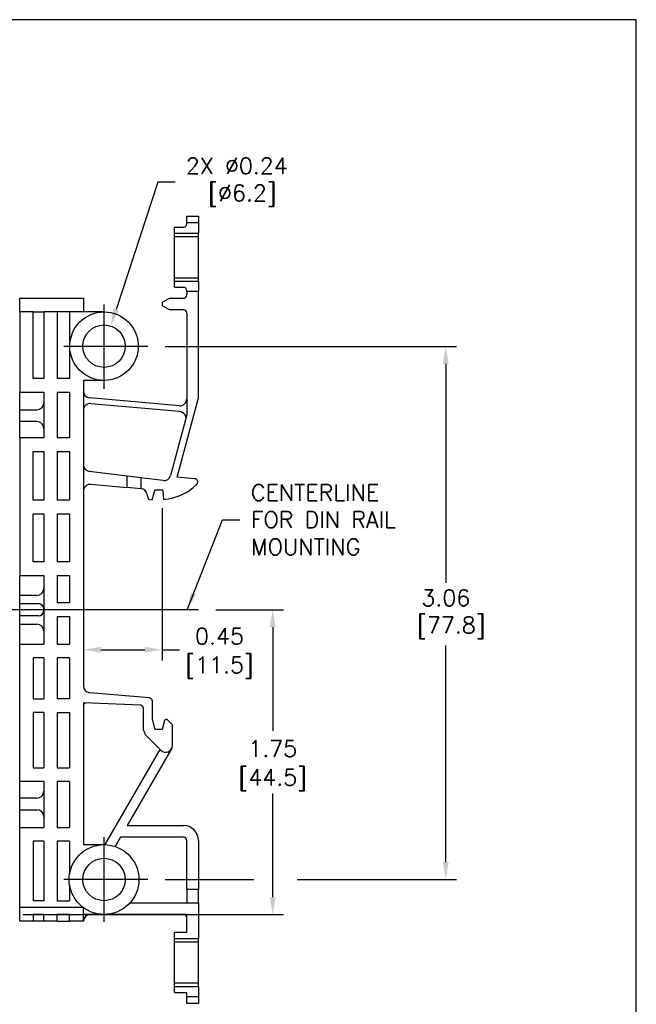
# Model space of a CAD drawing. Extents: x 862.7 to 874.2, y 114.3 to 122.8.
# Tile 6 of 6: x 870.6 to 874.2, y 117.1 to 122.8. Entities that reach past the tile are written whole.
import ezdxf

# ---------------------------------------------------------------- set-up
doc = ezdxf.new("R2010")
doc.units = 0
doc.header["$MEASUREMENT"] = 0
doc.linetypes.add('CENTER', pattern=[2, 1.25, -0.25, 0.25, -0.25])
doc.linetypes.add('PHANTOM', pattern=[2.5, 1.25, -0.25, 0.25, -0.25, 0.25, -0.25])
doc.layers.get('DEFPOINTS').update_dxf_attribs({"linetype": 'CONTINUOUS'})
for name, color, linetype in [('Centerline', 40, 'CENTER'), ('dim', 140, 'CONTINUOUS'), ('dim @ 1', 140, 'CONTINUOUS'), ('DIMENSIONS', 140, 'CONTINUOUS'), ('PRODUCT', 7, 'CONTINUOUS')]:
    doc.layers.add(name, color=color, linetype=linetype)
doc.styles.get("Standard").update_dxf_attribs({"font": 'romans.shx'})
doc.dimstyles.get("Standard").update_dxf_attribs({"dimtxt": 0.0937, "dimasz": 0.1, "dimexe": 0.0625, "dimexo": 0.1, "dimgap": 0.0312, "dimtad": 0, "dimtih": 1, "dimtoh": 1, "dimzin": 0, "dimdsep": 46, "dimtxsty": 'Standard', "dimcen": 0, "dimadec": 0, "dimazin": 0, "dimtfac": 1, "dimtofl": 0, "dimtmove": 0, "dimatfit": 3, "dimfxl": 0, "dimtolj": 1, "dimtzin": 0, "dimarcsym": 0})

# ---------------------------------------------------------------- blocks, each defined once
blk = doc.blocks.new('*D21')
at = {"layer": 'DEFPOINTS', "color": 0, "linetype": 'Continuous'}
for p in [(871.1454, 121.0083), (871.0693, 120.7764)]:
    blk.add_point(p, dxfattribs=at)
at = {"layer": 'DIMENSIONS', "color": 0, "linetype": 'Continuous', "lineweight": -2}
for p, q in [((871.4168, 121.8357), (871.1766, 121.1033)), ((871.5168, 121.8357), (871.4168, 121.8357))]:
    blk.add_line(p, q, dxfattribs=at)
at = {"layer": 'DIMENSIONS', "color": 0, "linetype": 'Continuous'}
blk.add_solid([(871.1607, 121.1085), (871.1924, 121.0981), (871.1454, 121.0083)], dxfattribs=at)
at = {"layer": 'DIMENSIONS', "color": 0, "linetype": 'Continuous', "insert": (871.8715, 121.8357), "char_height": 0.0937, "attachment_point": 5}
blk.add_mtext('\\A1;2X ∅0.24\\P [∅6.2] ', dxfattribs=at)
blk = doc.blocks.new('*D22')
at = {"layer": 'DEFPOINTS', "color": 0, "linetype": 'Continuous'}
for p in [(871.3596, 120.89), (871.3596, 117.8254), (873.0741, 117.8254)]:
    blk.add_point(p, dxfattribs=at)
at = {"layer": 'DIMENSIONS', "color": 0, "linetype": 'Continuous', "lineweight": -2}
for p, q in [((871.4596, 120.89), (873.1366, 120.89)), ((873.0741, 120.79), (873.0741, 119.5317)), ((873.0741, 117.9254), (873.0741, 119.1704)), ((871.4596, 117.8254), (871.9697, 117.8254)), ((872.2187, 117.8254), (873.1366, 117.8254))]:
    blk.add_line(p, q, dxfattribs=at)
at = {"layer": 'DIMENSIONS', "color": 0, "linetype": 'Continuous'}
for points in [[(873.0574, 120.79), (873.0907, 120.79), (873.0741, 120.89)], [(873.0574, 117.9254), (873.0907, 117.9254), (873.0741, 117.8254)]]:
    blk.add_solid(points, dxfattribs=at)
at = {"layer": 'DIMENSIONS', "color": 0, "linetype": 'Continuous', "insert": (873.0741, 119.351), "char_height": 0.0937, "attachment_point": 5}
blk.add_mtext('\\A1;3.06\\P [77.8]', dxfattribs=at)
blk = doc.blocks.new('*D23')
at = {"layer": 'DEFPOINTS', "color": 0, "linetype": 'Continuous'}
for p in [(867.3148, 117.8243), (871.6507, 117.1128), (871.6507, 116.661)]:
    blk.add_point(p, dxfattribs=at)
at = {"layer": 'DIMENSIONS', "color": 0, "linetype": 'Continuous', "lineweight": -2}
for p, q in [((867.3148, 117.7243), (867.3148, 116.5985)), ((871.6507, 117.0128), (871.6507, 116.5985)), ((867.4148, 116.661), (869.1532, 116.661)), ((871.5507, 116.661), (869.8135, 116.661))]:
    blk.add_line(p, q, dxfattribs=at)
at = {"layer": 'DIMENSIONS', "color": 0, "linetype": 'Continuous'}
for points in [[(867.4148, 116.6777), (867.4148, 116.6444), (867.3148, 116.661)], [(871.5507, 116.6777), (871.5507, 116.6444), (871.6507, 116.661)]]:
    blk.add_solid(points, dxfattribs=at)
at = {"layer": 'DIMENSIONS', "color": 0, "linetype": 'Continuous', "insert": (869.4833, 116.661), "char_height": 0.0937, "attachment_point": 5}
blk.add_mtext('\\A1;4.34\\P [110.1]', dxfattribs=at)
blk = doc.blocks.new('*D24')
at = {"layer": 'DEFPOINTS', "color": 0, "linetype": 'Continuous'}
for p in [(866.9777, 117.9967), (871.6507, 117.1128), (871.6507, 116.2401)]:
    blk.add_point(p, dxfattribs=at)
at = {"layer": 'DIMENSIONS', "color": 0, "linetype": 'Continuous', "lineweight": -2}
for p, q in [((866.9777, 117.8967), (866.9777, 116.1776)), ((871.6507, 117.0128), (871.6507, 116.1776)), ((867.0777, 116.2401), (868.6892, 116.2401)), ((871.5507, 116.2401), (869.3495, 116.2401))]:
    blk.add_line(p, q, dxfattribs=at)
at = {"layer": 'DIMENSIONS', "color": 0, "linetype": 'Continuous'}
for points in [[(867.0777, 116.2567), (867.0777, 116.2234), (866.9777, 116.2401)], [(871.5507, 116.2567), (871.5507, 116.2234), (871.6507, 116.2401)]]:
    blk.add_solid(points, dxfattribs=at)
at = {"layer": 'DIMENSIONS', "color": 0, "linetype": 'Continuous', "insert": (869.0194, 116.2401), "char_height": 0.0937, "attachment_point": 5}
blk.add_mtext('\\A1;4.67\\P [118.7]', dxfattribs=at)
blk = doc.blocks.new('*D33')
at = {"layer": 'DEFPOINTS', "color": 0}
for p in [(871.6503, 119.3766), (870.5419, 117.624), (872.0782, 117.624)]:
    blk.add_point(p, dxfattribs=at)
at = {"layer": 'dim', "color": 0, "lineweight": -2}
for p, q in [((871.7503, 119.3766), (872.1407, 119.3766)), ((872.0782, 119.2766), (872.0782, 118.681)), ((872.0782, 117.724), (872.0782, 118.3197)), ((870.6419, 117.624), (872.1407, 117.624))]:
    blk.add_line(p, q, dxfattribs=at)
at = {"layer": 'dim', "color": 0}
for points in [[(872.0615, 119.2766), (872.0948, 119.2766), (872.0782, 119.3766)], [(872.0615, 117.724), (872.0948, 117.724), (872.0782, 117.624)]]:
    blk.add_solid(points, dxfattribs=at)
at = {"layer": 'dim', "color": 0, "char_height": 0.0937, "attachment_point": 5}
for s, insert in [('\\A1;1.75', (872.0782, 118.5784)), ('\\A1;[44.5]', (872.0782, 118.3977))]:
    blk.add_mtext(s, dxfattribs=dict(at, insert=insert))
blk = doc.blocks.new('*D34')
at = {"layer": 'DEFPOINTS', "color": 0}
for p in [(871.4419, 120.0617), (870.9892, 119.3475), (871.4419, 119.1467)]:
    blk.add_point(p, dxfattribs=at)
at = {"layer": 'dim', "color": 0, "lineweight": -2}
for p, q in [((871.4419, 119.9617), (871.4419, 119.0842)), ((870.9892, 119.2475), (870.9892, 119.0842)), ((871.0892, 119.1467), (871.3419, 119.1467)), ((871.4419, 119.1467), (871.5419, 119.1467))]:
    blk.add_line(p, q, dxfattribs=at)
at = {"layer": 'dim', "color": 0}
for points in [[(871.0892, 119.1634), (871.0892, 119.13), (870.9892, 119.1467)], [(871.3419, 119.1634), (871.3419, 119.13), (871.4419, 119.1467)]]:
    blk.add_solid(points, dxfattribs=at)
at = {"layer": 'dim', "color": 0, "char_height": 0.0937, "attachment_point": 5}
for s, insert in [('\\A1;0.45', (871.7717, 119.2248)), ('\\A1;[11.5]', (871.7717, 119.0441))]:
    blk.add_mtext(s, dxfattribs=dict(at, insert=insert))

msp = doc.modelspace()

# ---------------------------------------------------------------- linework, layer by layer
at = {"layer": 'Centerline'}
for p, q in [((871.1074, 120.6471), (871.1074, 121.1328)), ((871.3596, 120.89), (870.8753, 120.89)), ((871.1074, 117.5826), (871.1074, 118.0683)), ((871.3596, 117.8254), (870.8753, 117.8254))]:
    msp.add_line(p, q, dxfattribs=at)
at = {"layer": 'Centerline', "linetype": 'Continuous'}
msp.add_line((871.6503, 119.3766), (870.4563, 119.3766), dxfattribs=at)
at = {"layer": 'DEFPOINTS'}
for p, q in [((874.1708, 122.7698), (862.6708, 122.7698)), ((874.1708, 114.2698), (874.1708, 122.7698))]:
    msp.add_line(p, q, dxfattribs=at)
at = {"layer": 'PRODUCT', "linetype": 'Continuous'}
for p, q in [((871.5837, 121.6404), (871.6507, 121.6404)), ((871.5837, 121.601), (871.5837, 121.6404)), ((871.6507, 121.6404), (871.6507, 121.601)), ((871.5129, 121.542), (871.5129, 121.5774)), ((871.5129, 121.5774), (871.564, 121.5774)), ((871.5837, 121.5971), (871.5837, 121.601)), ((871.6507, 121.601), (871.6507, 121.542)), ((871.5129, 121.5223), (871.5129, 121.542)), ((871.5129, 121.5223), (871.6507, 121.5223)), ((871.5129, 121.2861), (871.5129, 121.5223)), ((871.6507, 121.5223), (871.6507, 121.542)), ((871.6507, 121.2861), (871.6507, 121.5223)), ((871.5129, 121.2861), (871.6507, 121.2861)), ((871.5129, 121.2664), (871.5129, 121.2861)), ((871.6507, 121.2664), (871.6507, 121.2861)), ((871.5129, 121.2309), (871.5129, 121.2664)), ((871.5129, 121.2309), (871.564, 121.2309)), ((871.6507, 121.2664), (871.6507, 121.2073)), ((870.6231, 121.168), (870.9892, 121.168)), ((870.6231, 121.0892), (870.6231, 121.168)), ((870.9892, 121.168), (870.9892, 121.0892)), ((871.4445, 121.1452), (871.4839, 121.168)), ((871.4839, 121.168), (871.564, 121.168)), ((871.5837, 121.2073), (871.5837, 121.2113)), ((871.5837, 121.2073), (871.5837, 121.1876)), ((871.6507, 121.2073), (871.5837, 121.2073)), ((871.6507, 120.5949), (871.6507, 121.2073)), ((871.4445, 121.1238), (871.4445, 121.1452)), ((871.4839, 121.101), (871.4445, 121.1238)), ((870.6231, 121.0892), (870.6231, 120.6286)), ((870.6999, 120.7073), (870.6999, 121.0892)), ((870.6999, 121.0892), (870.7609, 121.0892)), ((870.7609, 121.0892), (870.7609, 120.7073)), ((870.8377, 121.0892), (870.8377, 120.7073)), ((870.9085, 121.0892), (870.8377, 121.0892)), ((870.9085, 121.0892), (870.9085, 120.7073)), ((871.1074, 121.0892), (870.9892, 121.0892)), ((871.564, 121.101), (871.4839, 121.101)), ((871.5837, 121.0813), (871.5837, 120.4972)), ((870.7609, 120.7073), (870.6999, 120.7073)), ((870.9085, 120.7073), (870.8377, 120.7073)), ((871.1074, 120.6955), (870.9892, 120.6955)), ((870.9892, 120.6955), (870.9892, 118.9392)), ((870.6231, 120.3648), (870.6231, 120.6286)), ((870.6231, 120.6286), (870.7609, 120.6286)), ((870.7609, 120.6286), (870.7609, 120.3648)), ((870.8377, 120.6286), (870.9085, 120.6286)), ((870.8377, 120.6286), (870.8377, 120.3648)), ((870.9085, 120.6286), (870.9085, 120.3648)), ((871.5409, 120.55), (871.0252, 120.5951)), ((871.032, 120.5629), (871.5415, 120.5183)), ((871.5286, 120.1393), (871.6507, 120.5949)), ((870.6231, 120.5262), (870.7215, 120.5262)), ((871.5837, 120.4972), (871.4904, 120.1487)), ((871.5415, 120.5183), (871.549, 120.5169)), ((871.549, 120.5169), (871.5561, 120.5141)), ((871.5561, 120.5141), (871.5625, 120.51)), ((871.5625, 120.51), (871.568, 120.5047)), ((871.568, 120.5047), (871.5724, 120.4985)), ((871.5724, 120.4985), (871.5755, 120.4915)), ((871.5755, 120.4915), (871.5772, 120.484)), ((871.5772, 120.484), (871.5774, 120.4764)), ((870.7215, 120.4593), (870.6231, 120.4593)), ((871.5774, 120.4764), (871.5761, 120.4689)), ((870.7609, 120.3648), (870.6231, 120.3648)), ((870.6231, 120.3648), (870.6231, 119.5735)), ((870.9085, 120.3648), (870.8377, 120.3648)), ((870.6999, 120.2861), (870.7609, 120.2861)), ((870.6999, 120.0065), (870.6999, 120.2861)), ((870.7609, 120.2861), (870.7609, 120.0065)), ((870.8377, 120.2861), (870.8377, 120.0065)), ((870.8377, 120.2861), (870.9085, 120.2861)), ((870.9085, 120.2861), (870.9085, 120.0065)), ((871.2413, 120.1455), (871.0238, 120.1725)), ((871.3201, 120.1357), (871.2413, 120.1455)), ((871.032, 120.098), (871.2413, 120.0797)), ((871.4475, 120.1199), (871.3201, 120.1357)), ((871.3201, 120.1357), (871.3201, 120.0728)), ((871.6283, 120.1305), (871.5286, 120.1393)), ((871.3201, 120.0728), (871.2413, 120.0797)), ((871.3546, 120.0438), (871.362, 120.0164)), ((871.3845, 120.0093), (871.3988, 120.0627)), ((871.4026, 120.0656), (871.4419, 120.0656)), ((871.4459, 120.062), (871.4504, 120.0105)), ((870.7609, 120.0065), (870.6999, 120.0065)), ((870.9085, 120.0065), (870.8377, 120.0065)), ((871.3689, 120.0106), (871.3845, 120.0093)), ((870.6999, 119.9278), (870.7609, 119.9278)), ((870.6999, 119.6522), (870.6999, 119.9278)), ((870.7609, 119.9278), (870.7609, 119.6522)), ((870.8377, 119.9278), (870.9085, 119.9278)), ((870.8377, 119.9278), (870.8377, 119.6522)), ((870.9085, 119.9278), (870.9085, 119.6522)), ((870.7609, 119.6522), (870.6999, 119.6522)), ((870.9085, 119.6522), (870.8377, 119.6522)), ((870.6231, 119.1798), (870.6231, 119.5735)), ((870.6231, 119.5735), (870.7609, 119.5735)), ((870.7609, 119.5735), (870.7609, 119.1798)), ((870.8377, 119.5735), (870.8377, 119.416)), ((870.8377, 119.5735), (870.9085, 119.5735)), ((870.9085, 119.5735), (870.9085, 119.416)), ((870.7215, 119.4593), (870.6231, 119.4593)), ((870.6231, 119.412), (870.7294, 119.412)), ((870.9085, 119.416), (870.8377, 119.416)), ((870.7294, 119.3412), (870.6231, 119.3412)), ((870.8377, 119.3372), (870.9085, 119.3372)), ((870.8377, 119.3372), (870.8377, 119.1798)), ((870.9085, 119.3372), (870.9085, 119.1798)), ((870.6231, 119.2939), (870.7215, 119.2939)), ((870.6231, 119.1798), (870.7609, 119.1798)), ((870.6231, 118.3884), (870.6231, 119.1798)), ((870.8377, 119.1798), (870.9085, 119.1798)), ((870.7609, 119.101), (870.6999, 119.101)), ((870.6999, 119.101), (870.6999, 118.8648)), ((870.7609, 119.101), (870.7609, 118.8648)), ((870.8377, 119.101), (870.8377, 118.8648)), ((870.9085, 119.101), (870.8377, 119.101)), ((870.9085, 119.101), (870.9085, 118.8648)), ((871.3687, 118.8706), (871.0253, 118.9)), ((870.6999, 118.8648), (870.7609, 118.8648)), ((870.9085, 118.8648), (870.8377, 118.8648)), ((870.9892, 118.8431), (871.3187, 118.8301)), ((870.9892, 118.8431), (870.9892, 118.0262)), ((871.0009, 118.8415), (871.0038, 118.8425)), ((871.3868, 118.7467), (871.3868, 118.8447)), ((870.6999, 118.7861), (870.6999, 118.4672)), ((870.7609, 118.7861), (870.6999, 118.7861)), ((870.7609, 118.7861), (870.7609, 118.4672)), ((870.8377, 118.7861), (870.9085, 118.7861)), ((870.8377, 118.7861), (870.8377, 118.4672)), ((870.9085, 118.7861), (870.9085, 118.4672)), ((870.9892, 118.8235), (870.9896, 118.8273)), ((870.9896, 118.8273), (870.9907, 118.8309)), ((870.9907, 118.8309), (870.9924, 118.8343)), ((870.9924, 118.8343), (870.9948, 118.8372)), ((870.9948, 118.8372), (870.9976, 118.8397)), ((870.9976, 118.8397), (871.0009, 118.8415)), ((871.3187, 118.8301), (871.3281, 118.8229)), ((871.3281, 118.8229), (871.3317, 118.8116)), ((871.3317, 118.8116), (871.3317, 118.704)), ((871.4026, 118.6876), (871.3868, 118.7467)), ((871.4559, 118.7393), (871.442, 118.6876)), ((871.5011, 118.7152), (871.4725, 118.7438)), ((871.442, 118.6876), (871.4026, 118.6876)), ((871.442, 118.6876), (871.4026, 118.6876)), ((871.5011, 118.5971), (871.5011, 118.7152)), ((871.3548, 118.6483), (871.4338, 118.5692)), ((871.1139, 118.0261), (871.4298, 118.5733)), ((871.4958, 118.5774), (871.2412, 118.1365)), ((870.6999, 118.4672), (870.7609, 118.4672)), ((870.8377, 118.4672), (870.9085, 118.4672)), ((870.6231, 118.1246), (870.6231, 118.3884)), ((870.7609, 118.3884), (870.6231, 118.3884)), ((870.7609, 118.3884), (870.7609, 118.1246)), ((870.8377, 118.3884), (870.8377, 118.1246)), ((870.9085, 118.3884), (870.8377, 118.3884)), ((870.9085, 118.3884), (870.9085, 118.1246)), ((870.7215, 118.2939), (870.6231, 118.2939)), ((870.6231, 118.227), (870.7215, 118.227)), ((870.6231, 117.664), (870.6231, 118.1246)), ((870.6231, 118.1246), (870.7609, 118.1246)), ((870.8377, 118.1246), (870.9085, 118.1246)), ((871.2412, 118.1365), (871.564, 118.1365)), ((871.2026, 118.0695), (871.1715, 118.0157)), ((871.564, 118.0695), (871.2026, 118.0695)), ((871.5837, 117.7703), (871.5837, 118.0498)), ((871.6507, 118.0498), (871.6507, 117.7703)), ((870.6999, 118.0459), (870.6999, 117.7034)), ((870.7609, 118.0459), (870.6999, 118.0459)), ((870.7609, 118.0459), (870.7609, 117.7034)), ((870.9085, 118.0459), (870.8377, 118.0459)), ((870.8377, 118.0459), (870.8377, 117.7034)), ((870.9085, 118.0459), (870.9085, 117.8535)), ((870.9892, 118.0262), (871.1074, 118.0262)), ((870.9085, 117.7974), (870.9085, 117.7034)), ((871.5837, 117.7703), (871.5837, 117.6916)), ((871.6507, 117.6916), (871.6507, 117.7703)), ((870.6231, 117.5853), (870.6231, 117.664)), ((870.7609, 117.7034), (870.6999, 117.7034)), ((870.8377, 117.7034), (870.9085, 117.7034)), ((870.9892, 117.6246), (870.9892, 117.6631)), ((871.257, 117.6916), (871.6507, 117.6916)), ((871.6507, 117.6916), (871.6507, 117.4868)), ((870.7609, 117.6246), (870.6999, 117.6246)), ((870.6999, 117.6246), (870.6999, 117.5853)), ((870.7609, 117.5853), (870.7609, 117.6246)), ((870.9085, 117.6246), (870.8377, 117.6246)), ((870.8377, 117.5853), (870.8377, 117.6246)), ((870.9085, 117.5853), (870.9085, 117.6246)), ((870.9892, 117.5853), (870.9892, 117.6246)), ((871.1074, 117.6246), (870.9892, 117.6246)), ((871.5837, 117.6246), (871.1074, 117.6246)), ((871.5837, 117.5223), (871.5837, 117.6246)), ((870.6999, 117.5853), (870.6231, 117.5853)), ((870.7609, 117.5853), (870.6999, 117.5853)), ((870.8377, 117.5853), (870.7609, 117.5853)), ((870.8377, 117.5853), (870.9085, 117.5853)), ((870.9892, 117.5853), (870.9085, 117.5853)), ((871.5129, 117.4868), (871.5129, 117.5223)), ((871.5129, 117.5223), (871.5837, 117.5223)), ((871.5129, 117.4672), (871.5129, 117.4868)), ((871.6507, 117.4672), (871.6507, 117.4868)), ((871.5129, 117.4672), (871.6507, 117.4672)), ((871.5129, 117.2309), (871.5129, 117.4672)), ((871.6507, 117.2309), (871.6507, 117.4672)), ((871.5129, 117.2309), (871.6507, 117.2309)), ((871.5129, 117.2113), (871.5129, 117.2309)), ((871.5129, 117.1758), (871.5129, 117.2113)), ((871.6507, 117.2113), (871.6507, 117.2309)), ((871.6507, 117.2113), (871.6507, 117.1522)), ((871.5129, 117.1758), (871.5837, 117.1758)), ((871.5837, 117.1522), (871.5837, 117.1758)), ((871.5837, 117.1128), (871.5837, 117.1522)), ((871.6507, 117.1522), (871.6507, 117.1128)), ((871.6507, 117.1128), (871.5837, 117.1128))]:
    msp.add_line(p, q, dxfattribs=at)
at = {"layer": 'PRODUCT', "linetype": 'PHANTOM'}
for p, q in [((871.6507, 121.601), (871.5837, 121.601)), ((871.5129, 121.542), (871.6507, 121.542)), ((871.5129, 121.2664), (871.6507, 121.2664)), ((870.6999, 121.0892), (870.6231, 121.0892)), ((870.8377, 121.0892), (870.7609, 121.0892)), ((870.9892, 121.0892), (870.9085, 121.0892)), ((871.2413, 120.0797), (871.2413, 120.1455)), ((871.5837, 117.7703), (871.6507, 117.7703)), ((870.9879, 117.664), (870.6231, 117.664)), ((871.5129, 117.4868), (871.6507, 117.4868)), ((871.5129, 117.2113), (871.6507, 117.2113)), ((871.5837, 117.1522), (871.6507, 117.1522))]:
    msp.add_line(p, q, dxfattribs=at)
at = {"layer": 'PRODUCT', "linetype": 'Continuous'}
for centre, radius in [((871.1074, 120.8924), 0.1969), ((871.1074, 120.8924), 0.122), ((871.1074, 117.8254), 0.2008), ((871.1074, 117.8254), 0.122)]:
    msp.add_circle(centre, radius, dxfattribs=at)
for centre, radius, start, end in [((871.564, 121.5971), 0.0197, 270, 0), ((871.564, 121.2113), 0.0197, 0, 90), ((871.564, 121.1876), 0.0197, 270, 0), ((871.564, 121.0813), 0.0197, 0, 90), ((871.0286, 120.6343), 0.0394, 180, 265), ((870.7215, 120.5656), 0.0394, 270, 0), ((871.0286, 120.5237), 0.0394, 85, 180), ((871.5444, 120.5892), 0.0394, 265, 0), ((870.7215, 120.4199), 0.0394, 0, 90), ((871.0286, 120.2116), 0.0394, 180, 262.9177), ((871.4523, 120.1589), 0.0394, 262.9177, 345), ((871.0286, 120.0588), 0.0394, 85, 180), ((871.4224, 120.3242), 0.315, 275.1006, 313.764), ((871.6266, 120.1109), 0.0197, 313.764, 85), ((871.3166, 120.0336), 0.0394, 15, 85), ((871.4026, 120.0617), 0.00394, 90, 165), ((871.4419, 120.0617), 0.00394, 5, 90), ((871.3696, 120.0185), 0.00787, 195, 265.0001), ((870.7215, 119.4987), 0.0394, 270, 0), ((870.7294, 119.3805), 0.0315, 0, 90), ((870.7294, 119.3727), 0.0315, 270, 0), ((870.7215, 119.2546), 0.0394, 0.0001, 90), ((871.0286, 118.9392), 0.0394, 180, 265.1098), ((871.3592, 118.8447), 0.0276, 360, 70.0003), ((871.4654, 118.7368), 0.00993, 45, 165), ((871.4104, 118.704), 0.0787, 180, 225), ((871.4617, 118.5971), 0.0394, 225, 0), ((870.7215, 118.3333), 0.0394, 270, 0), ((870.7215, 118.1876), 0.0394, 0, 90), ((871.564, 118.0498), 0.0866, 0, 90), ((871.564, 118.0498), 0.0197, 0, 90), ((871.0286, 117.5853), 0.0394, 90, 180), ((871.564, 117.605), 0.0197, 0, 90)]:
    msp.add_arc(centre, radius, start, end, dxfattribs=at)

# ---------------------------------------------------------------- texts
at = {"layer": 'dim @ 1', "insert": (871.9526, 119.8946), "char_height": 0.0937, "attachment_point": 4}
msp.add_mtext('CENTERLINE\\PFOR DIN RAIL\\PMOUNTING', dxfattribs=at)

# ---------------------------------------------------------------- dimensions: what is measured, and where the dimension line sits
at = {"layer": 'dim @ 1'}
dim = msp.add_linear_dim(base=(871.4419, 119.1467), p1=(870.9892, 119.3475), p2=(871.4419, 120.0617), dimstyle='Standard', override={"dimscale": 1, "dimpost": '\\X', "dimtix": 0, "dimtofl": 0, "dimtmove": 0, "dimatfit": 3}, dxfattribs=at)
dim.commit()
dim.dimension.update_dxf_attribs({"geometry": '*D34', "text_midpoint": (871.7717, 119.1467)})
dim = msp.add_linear_dim(base=(872.0782, 117.624), p1=(871.6503, 119.3766), p2=(870.5419, 117.624), angle=90, dimstyle='Standard', override={"dimscale": 1, "dimpost": '\\X', "dimtix": 0, "dimtofl": 0, "dimtmove": 0, "dimatfit": 3}, dxfattribs=at)
dim.commit()
dim.dimension.update_dxf_attribs({"geometry": '*D33', "text_midpoint": (872.0782, 118.5003)})
at = {"layer": 'DIMENSIONS', "linetype": 'Continuous'}
dim = msp.add_diameter_dim_2p(p1=(871.0693, 120.7764), p2=(871.1454, 121.0083), text='2X <> ', dimstyle='Standard', override={"dimdec": 2, "dimpost": '\\X'}, dxfattribs=at)
dim.commit()
dim.dimension.update_dxf_attribs({"geometry": '*D21', "text_midpoint": (871.8715, 121.8357), "dimtype": 163})
dim = msp.add_linear_dim(base=(873.0741, 117.8254), p1=(871.3596, 120.89), p2=(871.3596, 117.8254), angle=90, dimstyle='Standard', override={"dimdec": 2, "dimpost": '\\X'}, dxfattribs=at)
dim.commit()
dim.dimension.update_dxf_attribs({"geometry": '*D22', "text_midpoint": (873.0741, 119.351), "dimtype": 160})
for base, p1, picture, middle in [((871.6507, 116.2401), (866.9777, 117.9967), '*D24', (869.0194, 116.2401)), ((871.6507, 116.661), (867.3148, 117.8243), '*D23', (869.4833, 116.661))]:
    dim = msp.add_linear_dim(base=base, p1=p1, p2=(871.6507, 117.1128), dimstyle='Standard', override={"dimdec": 2, "dimpost": '\\X'}, dxfattribs=at)
    dim.commit()
    dim.dimension.update_dxf_attribs({"geometry": picture, "text_midpoint": middle, "dimtype": 160})

# ---------------------------------------------------------------- leaders
at = {"layer": 'dim @ 1', "annotation_type": 0, "has_hookline": 1, "hookline_direction": 0, "text_width": 0.9504}
msp.add_leader([(871.586, 119.3766), (871.7891, 119.8946), (871.8891, 119.8946)], dimstyle='Standard', override={"dimscale": 1}, dxfattribs=at)

doc.saveas('drawing.dxf')
